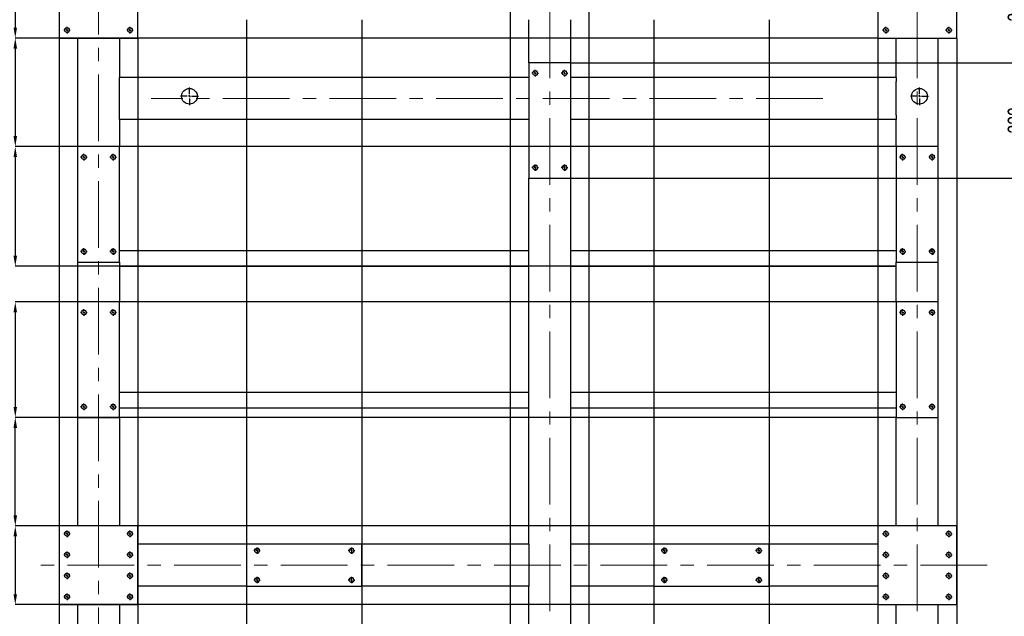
# Model space of a CAD drawing. Header units: millimetres. Extents: x 0 to 841, y 0 to 594.
# Tile 17 of 19: x 495 to 682, y 362 to 475. Entities that reach past the tile are written whole.
import ezdxf

# ---------------------------------------------------------------- set-up
doc = ezdxf.new("R2010")
doc.units = ezdxf.units.MM
doc.header["$PDSIZE"] = -1
doc.linetypes.add('CENTERX2', pattern=[20.32, 12.7, -2.54, 2.54, -2.54])
for name, color, linetype in [('COTES', 1, 'Continuous'), ('TRAIT-FINS', 9, 'Continuous'), ('TRAIT-MIXTES', 3, 'CENTERX2')]:
    doc.layers.add(name, color=color, linetype=linetype)
doc.layers.add('TRAIT-FORT', color=4, linetype='Continuous', lineweight=25)
doc.styles.add('SLDTEXTSTYLE0', font='TXT', dxfattribs={"width": 0.75})
doc.dimstyles.new('SLDDIMSTYLE2', dxfattribs={"dimtxt": 3, "dimasz": 2, "dimexe": 0, "dimexo": 0.0625, "dimgap": 0.75, "dimtad": 1, "dimdec": 0, "dimlfac": 10, "dimrnd": 1e-09, "dimzin": 12, "dimdsep": 46, "dimtxsty": 'SLDTEXTSTYLE0', "dimsah": 1, "dimcen": 0.09, "dimadec": 0, "dimazin": 3, "dimtfac": 1, "dimtdec": 0, "dimtofl": 0, "dimtmove": 0, "dimatfit": 3, "dimfxl": 1, "dimfrac": 2, "dimtolj": 1, "dimtzin": 12, "dimarcsym": 0})

# ---------------------------------------------------------------- blocks, each defined once
blk = doc.blocks.new('_D_69')
at = {"layer": 'COTES', "color": 0, "lineweight": -2, "transparency": 16777216}
for p, q in [((694.46, 499.3), (698.87, 499.3)), ((698.87, 325.8), (698.87, 497.3)), ((603.47, 323.8), (698.87, 323.8))]:
    blk.add_line(p, q, dxfattribs=at)
at = {"layer": 'COTES', "color": 0, "transparency": 16777216}
for points in [[(698.53, 497.3), (699.2, 497.3), (698.87, 499.3)], [(698.53, 325.8), (699.2, 325.8), (698.87, 323.8)]]:
    blk.add_solid(points, dxfattribs=at)
at = {"layer": 'Defpoints', "color": 0, "transparency": 16777216}
for p in [(694.4, 499.3), (698.87, 499.3), (603.41, 323.8)]:
    blk.add_point(p, dxfattribs=at)
at = {"layer": 'COTES', "color": 0, "transparency": 16777216, "insert": (695.12, 411.55), "char_height": 3, "attachment_point": 2, "rotation": 90, "style": 'SLDTEXTSTYLE0'}
blk.add_mtext('\\A1;1755', dxfattribs=at)
blk = doc.blocks.new('_D_70')
at = {"layer": 'COTES', "color": 0, "lineweight": -2, "transparency": 16777216}
for p, q in [((588.41, 323.86), (588.41, 512.8)), ((601.41, 512.8), (590.41, 512.8)), ((603.41, 323.86), (603.41, 512.8))]:
    blk.add_line(p, q, dxfattribs=at)
at = {"layer": 'COTES', "color": 0, "transparency": 16777216}
for points in [[(590.41, 513.13), (590.41, 512.47), (588.41, 512.8)], [(601.41, 513.13), (601.41, 512.47), (603.41, 512.8)]]:
    blk.add_solid(points, dxfattribs=at)
at = {"layer": 'Defpoints', "color": 0, "transparency": 16777216}
for p in [(588.41, 512.8), (588.41, 323.8), (603.41, 323.8)]:
    blk.add_point(p, dxfattribs=at)
at = {"layer": 'COTES', "color": 0, "transparency": 16777216, "insert": (595.91, 516.55), "char_height": 3, "attachment_point": 2, "style": 'SLDTEXTSTYLE0'}
blk.add_mtext('\\A1;=150=', dxfattribs=at)
blk = doc.blocks.new('_D_71')
at = {"layer": 'COTES', "color": 0, "lineweight": -2, "transparency": 16777216}
for p, q in [((538.11, 475.24), (538.11, 253.55)), ((560.11, 475.24), (560.11, 253.55)), ((540.11, 253.55), (558.11, 253.55))]:
    blk.add_line(p, q, dxfattribs=at)
at = {"layer": 'COTES', "color": 0, "transparency": 16777216}
for points in [[(540.11, 253.89), (540.11, 253.22), (538.11, 253.55)], [(558.11, 253.89), (558.11, 253.22), (560.11, 253.55)]]:
    blk.add_solid(points, dxfattribs=at)
at = {"layer": 'Defpoints', "color": 0, "transparency": 16777216}
for p in [(538.11, 475.3), (560.11, 475.3), (560.11, 253.55)]:
    blk.add_point(p, dxfattribs=at)
at = {"layer": 'COTES', "color": 0, "transparency": 16777216, "insert": (549.11, 257.3), "char_height": 3, "attachment_point": 2, "style": 'SLDTEXTSTYLE0'}
blk.add_mtext('\\A1;220', dxfattribs=at)
blk = doc.blocks.new('_D_72')
at = {"layer": 'COTES', "color": 0, "lineweight": -2, "transparency": 16777216}
for p, q in [((615.71, 475.24), (615.71, 253.55)), ((637.71, 475.24), (637.71, 253.55)), ((617.71, 253.55), (635.71, 253.55))]:
    blk.add_line(p, q, dxfattribs=at)
at = {"layer": 'COTES', "color": 0, "transparency": 16777216}
for points in [[(617.71, 253.89), (617.71, 253.22), (615.71, 253.55)], [(635.71, 253.89), (635.71, 253.22), (637.71, 253.55)]]:
    blk.add_solid(points, dxfattribs=at)
at = {"layer": 'Defpoints', "color": 0, "transparency": 16777216}
for p in [(615.71, 475.3), (637.71, 475.3), (637.71, 253.55)]:
    blk.add_point(p, dxfattribs=at)
at = {"layer": 'COTES', "color": 0, "transparency": 16777216, "insert": (626.71, 257.3), "char_height": 3, "attachment_point": 2, "style": 'SLDTEXTSTYLE0'}
blk.add_mtext('\\A1;220', dxfattribs=at)
blk = doc.blocks.new('_D_73')
at = {"layer": 'COTES', "color": 0, "lineweight": -2, "transparency": 16777216}
for p, q in [((658.41, 471.74), (658.41, 253.55)), ((673.41, 471.74), (673.41, 253.55)), ((660.41, 253.55), (671.41, 253.55))]:
    blk.add_line(p, q, dxfattribs=at)
at = {"layer": 'COTES', "color": 0, "transparency": 16777216}
for points in [[(660.41, 253.89), (660.41, 253.22), (658.41, 253.55)], [(671.41, 253.89), (671.41, 253.22), (673.41, 253.55)]]:
    blk.add_solid(points, dxfattribs=at)
at = {"layer": 'Defpoints', "color": 0, "transparency": 16777216}
for p in [(658.41, 471.8), (673.41, 471.8), (673.41, 253.55)]:
    blk.add_point(p, dxfattribs=at)
at = {"layer": 'COTES', "color": 0, "transparency": 16777216, "insert": (665.91, 257.3), "char_height": 3, "attachment_point": 2, "style": 'SLDTEXTSTYLE0'}
blk.add_mtext('\\A1;=150=', dxfattribs=at)
blk = doc.blocks.new('_D_74')
at = {"layer": 'COTES', "color": 0, "lineweight": -2, "transparency": 16777216}
for p, q in [((502.41, 471.74), (502.41, 253.55)), ((517.41, 471.74), (517.41, 253.55)), ((504.41, 253.55), (515.41, 253.55))]:
    blk.add_line(p, q, dxfattribs=at)
at = {"layer": 'COTES', "color": 0, "transparency": 16777216}
for points in [[(504.41, 253.89), (504.41, 253.22), (502.41, 253.55)], [(515.41, 253.89), (515.41, 253.22), (517.41, 253.55)]]:
    blk.add_solid(points, dxfattribs=at)
at = {"layer": 'Defpoints', "color": 0, "transparency": 16777216}
for p in [(502.41, 471.8), (517.41, 471.8), (517.41, 253.55)]:
    blk.add_point(p, dxfattribs=at)
at = {"layer": 'COTES', "color": 0, "transparency": 16777216, "insert": (509.91, 257.3), "char_height": 3, "attachment_point": 2, "style": 'SLDTEXTSTYLE0'}
blk.add_mtext('\\A1;=150=', dxfattribs=at)
blk = doc.blocks.new('_D_81')
at = {"layer": 'COTES', "color": 0, "lineweight": -2, "transparency": 16777216}
for p, q in [((658.35, 486.8), (494.05, 486.8)), ((494.05, 484.8), (494.05, 473.8)), ((658.35, 471.8), (494.05, 471.8))]:
    blk.add_line(p, q, dxfattribs=at)
at = {"layer": 'COTES', "color": 0, "transparency": 16777216}
for points in [[(493.72, 484.8), (494.39, 484.8), (494.05, 486.8)], [(493.72, 473.8), (494.39, 473.8), (494.05, 471.8)]]:
    blk.add_solid(points, dxfattribs=at)
at = {"layer": 'Defpoints', "color": 0, "transparency": 16777216}
for p in [(658.41, 486.8), (494.05, 471.8), (658.41, 471.8)]:
    blk.add_point(p, dxfattribs=at)
at = {"layer": 'COTES', "color": 0, "transparency": 16777216, "insert": (490.3, 479.3), "char_height": 3, "attachment_point": 2, "rotation": 90, "style": 'SLDTEXTSTYLE0'}
blk.add_mtext('\\A1;=150=', dxfattribs=at)
blk = doc.blocks.new('_D_83')
at = {"layer": 'COTES', "color": 0, "lineweight": -2, "transparency": 16777216}
for p, q in [((599.97, 467.1), (686.87, 467.1)), ((686.87, 447.1), (686.87, 465.1)), ((599.97, 445.1), (686.87, 445.1))]:
    blk.add_line(p, q, dxfattribs=at)
at = {"layer": 'COTES', "color": 0, "transparency": 16777216}
for points in [[(686.53, 465.1), (687.2, 465.1), (686.87, 467.1)], [(686.53, 447.1), (687.2, 447.1), (686.87, 445.1)]]:
    blk.add_solid(points, dxfattribs=at)
at = {"layer": 'Defpoints', "color": 0, "transparency": 16777216}
for p in [(599.91, 467.1), (686.87, 467.1), (599.91, 445.1)]:
    blk.add_point(p, dxfattribs=at)
at = {"layer": 'COTES', "color": 0, "transparency": 16777216, "insert": (683.12, 456.1), "char_height": 3, "attachment_point": 2, "rotation": 90, "style": 'SLDTEXTSTYLE0'}
blk.add_mtext('\\A1;220', dxfattribs=at)
blk = doc.blocks.new('_D_84')
at = {"layer": 'COTES', "color": 0, "lineweight": -2, "transparency": 16777216}
for p, q in [((603.47, 487.8), (686.87, 487.8)), ((686.87, 469.1), (686.87, 485.8)), ((599.97, 467.1), (686.87, 467.1))]:
    blk.add_line(p, q, dxfattribs=at)
at = {"layer": 'COTES', "color": 0, "transparency": 16777216}
for points in [[(686.53, 485.8), (687.2, 485.8), (686.87, 487.8)], [(686.53, 469.1), (687.2, 469.1), (686.87, 467.1)]]:
    blk.add_solid(points, dxfattribs=at)
at = {"layer": 'Defpoints', "color": 0, "transparency": 16777216}
for p in [(603.41, 487.8), (686.87, 487.8), (599.91, 467.1)]:
    blk.add_point(p, dxfattribs=at)
at = {"layer": 'COTES', "color": 0, "transparency": 16777216, "insert": (683.12, 477.45), "char_height": 3, "attachment_point": 2, "rotation": 90, "style": 'SLDTEXTSTYLE0'}
blk.add_mtext('\\A1;207', dxfattribs=at)
blk = doc.blocks.new('_D_85')
at = {"layer": 'COTES', "color": 0, "lineweight": -2, "transparency": 16777216}
for p, q in [((661.85, 451.1), (494.05, 451.1)), ((494.05, 449.1), (494.05, 430.3)), ((661.85, 428.3), (494.05, 428.3))]:
    blk.add_line(p, q, dxfattribs=at)
at = {"layer": 'COTES', "color": 0, "transparency": 16777216}
for points in [[(493.72, 449.1), (494.39, 449.1), (494.05, 451.1)], [(493.72, 430.3), (494.39, 430.3), (494.05, 428.3)]]:
    blk.add_solid(points, dxfattribs=at)
at = {"layer": 'Defpoints', "color": 0, "transparency": 16777216}
for p in [(661.91, 451.1), (494.05, 428.3), (661.91, 428.3)]:
    blk.add_point(p, dxfattribs=at)
at = {"layer": 'COTES', "color": 0, "transparency": 16777216, "insert": (490.3, 439.7), "char_height": 3, "attachment_point": 2, "rotation": 90, "style": 'SLDTEXTSTYLE0'}
blk.add_mtext('\\A1;228', dxfattribs=at)
blk = doc.blocks.new('_D_86')
at = {"layer": 'COTES', "color": 0, "lineweight": -2, "transparency": 16777216}
for p, q in [((661.85, 421.5), (494.05, 421.5)), ((494.05, 419.5), (494.05, 401.5)), ((661.85, 399.5), (494.05, 399.5))]:
    blk.add_line(p, q, dxfattribs=at)
at = {"layer": 'COTES', "color": 0, "transparency": 16777216}
for points in [[(493.72, 419.5), (494.39, 419.5), (494.05, 421.5)], [(493.72, 401.5), (494.39, 401.5), (494.05, 399.5)]]:
    blk.add_solid(points, dxfattribs=at)
at = {"layer": 'Defpoints', "color": 0, "transparency": 16777216}
for p in [(661.91, 421.5), (494.05, 399.5), (661.91, 399.5)]:
    blk.add_point(p, dxfattribs=at)
at = {"layer": 'COTES', "color": 0, "transparency": 16777216, "insert": (490.3, 410.5), "char_height": 3, "attachment_point": 2, "rotation": 90, "style": 'SLDTEXTSTYLE0'}
blk.add_mtext('\\A1;220', dxfattribs=at)
blk = doc.blocks.new('_D_87')
at = {"layer": 'COTES', "color": 0, "lineweight": -2, "transparency": 16777216}
for p, q in [((658.35, 378.8), (494.05, 378.8)), ((494.05, 376.8), (494.05, 365.8)), ((658.35, 363.8), (494.05, 363.8))]:
    blk.add_line(p, q, dxfattribs=at)
at = {"layer": 'COTES', "color": 0, "transparency": 16777216}
for points in [[(493.72, 376.8), (494.39, 376.8), (494.05, 378.8)], [(493.72, 365.8), (494.39, 365.8), (494.05, 363.8)]]:
    blk.add_solid(points, dxfattribs=at)
at = {"layer": 'Defpoints', "color": 0, "transparency": 16777216}
for p in [(658.41, 378.8), (494.05, 363.8), (658.41, 363.8)]:
    blk.add_point(p, dxfattribs=at)
at = {"layer": 'COTES', "color": 0, "transparency": 16777216, "insert": (490.3, 371.3), "char_height": 3, "attachment_point": 2, "rotation": 90, "style": 'SLDTEXTSTYLE0'}
blk.add_mtext('\\A1;=150=', dxfattribs=at)
blk = doc.blocks.new('_D_91')
at = {"layer": 'COTES', "color": 0, "lineweight": -2, "transparency": 16777216}
for p, q in [((505.85, 399.5), (494.05, 399.5)), ((494.05, 380.8), (494.05, 397.5)), ((502.35, 378.8), (494.05, 378.8))]:
    blk.add_line(p, q, dxfattribs=at)
at = {"layer": 'COTES', "color": 0, "transparency": 16777216}
for points in [[(493.72, 397.5), (494.39, 397.5), (494.05, 399.5)], [(493.72, 380.8), (494.39, 380.8), (494.05, 378.8)]]:
    blk.add_solid(points, dxfattribs=at)
at = {"layer": 'Defpoints', "color": 0, "transparency": 16777216}
for p in [(494.05, 399.5), (505.91, 399.5), (502.41, 378.8)]:
    blk.add_point(p, dxfattribs=at)
at = {"layer": 'COTES', "color": 0, "transparency": 16777216, "insert": (490.3, 389.15), "char_height": 3, "attachment_point": 2, "rotation": 90, "style": 'SLDTEXTSTYLE0'}
blk.add_mtext('\\A1;207', dxfattribs=at)
blk = doc.blocks.new('_D_92')
at = {"layer": 'COTES', "color": 0, "lineweight": -2, "transparency": 16777216}
for p, q in [((502.35, 471.8), (494.05, 471.8)), ((494.05, 469.8), (494.05, 453.1)), ((505.85, 451.1), (494.05, 451.1))]:
    blk.add_line(p, q, dxfattribs=at)
at = {"layer": 'COTES', "color": 0, "transparency": 16777216}
for points in [[(493.72, 469.8), (494.39, 469.8), (494.05, 471.8)], [(493.72, 453.1), (494.39, 453.1), (494.05, 451.1)]]:
    blk.add_solid(points, dxfattribs=at)
at = {"layer": 'Defpoints', "color": 0, "transparency": 16777216}
for p in [(502.41, 471.8), (494.05, 451.1), (505.91, 451.1)]:
    blk.add_point(p, dxfattribs=at)
at = {"layer": 'COTES', "color": 0, "transparency": 16777216, "insert": (490.3, 461.45), "char_height": 3, "attachment_point": 2, "rotation": 90, "style": 'SLDTEXTSTYLE0'}
blk.add_mtext('\\A1;207', dxfattribs=at)
blk = doc.blocks.new('SW_CENTERMARKSYMBOL_25')
at = {"layer": 'TRAIT-MIXTES', "color": 0}
for p, q in [((-0.4, 0), (-0.625, 0)), ((0, 0), (-0.2, 0)), ((0, 0.4), (0, 0.625)), ((0, 0), (0, 0.2)), ((0, 0), (0, -0.2)), ((0, 0), (0.2, 0)), ((0.4, 0), (0.625, 0)), ((0, -0.4), (0, -0.625))]:
    blk.add_line(p, q, dxfattribs=at)
blk = doc.blocks.new('SW_CENTERMARKSYMBOL_26')
at = {"layer": 'TRAIT-MIXTES', "color": 0}
for p, q in [((-0.4, 0), (-0.625, 0)), ((0, 0), (-0.2, 0)), ((0, 0.4), (0, 0.625)), ((0, 0), (0, 0.2)), ((0, 0), (0, -0.2)), ((0, 0), (0.2, 0)), ((0.4, 0), (0.625, 0)), ((0, -0.4), (0, -0.625))]:
    blk.add_line(p, q, dxfattribs=at)
blk = doc.blocks.new('SW_CENTERMARKSYMBOL_27')
at = {"layer": 'TRAIT-MIXTES', "color": 0}
for p, q in [((-0.4, 0), (-0.625, 0)), ((0, 0), (-0.2, 0)), ((0, 0.4), (0, 0.625)), ((0, 0), (0, 0.2)), ((0, 0), (0, -0.2)), ((0, 0), (0.2, 0)), ((0.4, 0), (0.625, 0)), ((0, -0.4), (0, -0.625))]:
    blk.add_line(p, q, dxfattribs=at)
blk = doc.blocks.new('SW_CENTERMARKSYMBOL_28')
at = {"layer": 'TRAIT-MIXTES', "color": 0}
for p, q in [((-0.4, 0), (-0.625, 0)), ((0, 0), (-0.2, 0)), ((0, 0.4), (0, 0.625)), ((0, 0), (0, 0.2)), ((0, 0), (0, -0.2)), ((0, 0), (0.2, 0)), ((0.4, 0), (0.625, 0)), ((0, -0.4), (0, -0.625))]:
    blk.add_line(p, q, dxfattribs=at)
blk = doc.blocks.new('SW_CENTERMARKSYMBOL_41')
at = {"layer": 'TRAIT-MIXTES', "color": 0}
for p, q in [((-0.4, 0), (-0.625, 0)), ((0, 0), (-0.2, 0)), ((0, 0.4), (0, 0.625)), ((0, 0), (0, 0.2)), ((0, 0), (0, -0.2)), ((0, 0), (0.2, 0)), ((0.4, 0), (0.625, 0)), ((0, -0.4), (0, -0.625))]:
    blk.add_line(p, q, dxfattribs=at)
blk = doc.blocks.new('SW_CENTERMARKSYMBOL_42')
at = {"layer": 'TRAIT-MIXTES', "color": 0}
for p, q in [((-0.4, 0), (-0.625, 0)), ((0, 0), (-0.2, 0)), ((0, 0.4), (0, 0.625)), ((0, 0), (0, 0.2)), ((0, 0), (0, -0.2)), ((0, 0), (0.2, 0)), ((0.4, 0), (0.625, 0)), ((0, -0.4), (0, -0.625))]:
    blk.add_line(p, q, dxfattribs=at)
blk = doc.blocks.new('SW_CENTERMARKSYMBOL_43')
at = {"layer": 'TRAIT-MIXTES', "color": 0}
for p, q in [((-0.4, 0), (-0.625, 0)), ((0, 0), (-0.2, 0)), ((0, 0.4), (0, 0.625)), ((0, 0), (0, 0.2)), ((0, 0), (0, -0.2)), ((0, 0), (0.2, 0)), ((0.4, 0), (0.625, 0)), ((0, -0.4), (0, -0.625))]:
    blk.add_line(p, q, dxfattribs=at)
blk = doc.blocks.new('SW_CENTERMARKSYMBOL_44')
at = {"layer": 'TRAIT-MIXTES', "color": 0}
for p, q in [((-0.4, 0), (-0.625, 0)), ((0, 0), (-0.2, 0)), ((0, 0.4), (0, 0.625)), ((0, 0), (0, 0.2)), ((0, 0), (0, -0.2)), ((0, 0), (0.2, 0)), ((0.4, 0), (0.625, 0)), ((0, -0.4), (0, -0.625))]:
    blk.add_line(p, q, dxfattribs=at)
blk = doc.blocks.new('SW_CENTERMARKSYMBOL_49')
at = {"layer": 'TRAIT-MIXTES', "color": 0}
for p, q in [((-0.4, 0), (-0.625, 0)), ((0, 0), (-0.2, 0)), ((0, 0.4), (0, 0.625)), ((0, 0), (0, 0.2)), ((0, 0), (0, -0.2)), ((0, 0), (0.2, 0)), ((0.4, 0), (0.625, 0)), ((0, -0.4), (0, -0.625))]:
    blk.add_line(p, q, dxfattribs=at)
blk = doc.blocks.new('SW_CENTERMARKSYMBOL_50')
at = {"layer": 'TRAIT-MIXTES', "color": 0}
for p, q in [((-0.4, 0), (-0.625, 0)), ((0, 0), (-0.2, 0)), ((0, 0.4), (0, 0.625)), ((0, 0), (0, 0.2)), ((0, 0), (0, -0.2)), ((0, 0), (0.2, 0)), ((0.4, 0), (0.625, 0)), ((0, -0.4), (0, -0.625))]:
    blk.add_line(p, q, dxfattribs=at)
blk = doc.blocks.new('SW_CENTERMARKSYMBOL_51')
at = {"layer": 'TRAIT-MIXTES', "color": 0}
for p, q in [((-0.4, 0), (-0.625, 0)), ((0, 0), (-0.2, 0)), ((0, 0.4), (0, 0.625)), ((0, 0), (0, 0.2)), ((0, 0), (0, -0.2)), ((0, 0), (0.2, 0)), ((0.4, 0), (0.625, 0)), ((0, -0.4), (0, -0.625))]:
    blk.add_line(p, q, dxfattribs=at)
blk = doc.blocks.new('SW_CENTERMARKSYMBOL_52')
at = {"layer": 'TRAIT-MIXTES', "color": 0}
for p, q in [((-0.4, 0), (-0.625, 0)), ((0, 0), (-0.2, 0)), ((0, 0.4), (0, 0.625)), ((0, 0), (0, 0.2)), ((0, 0), (0, -0.2)), ((0, 0), (0.2, 0)), ((0.4, 0), (0.625, 0)), ((0, -0.4), (0, -0.625))]:
    blk.add_line(p, q, dxfattribs=at)
blk = doc.blocks.new('SW_CENTERMARKSYMBOL_53')
at = {"layer": 'TRAIT-MIXTES', "color": 0}
for p, q in [((-0.4, 0), (-0.625, 0)), ((0, 0), (-0.2, 0)), ((0, 0.4), (0, 0.625)), ((0, 0), (0, 0.2)), ((0, 0), (0, -0.2)), ((0, 0), (0.2, 0)), ((0.4, 0), (0.625, 0)), ((0, -0.4), (0, -0.625))]:
    blk.add_line(p, q, dxfattribs=at)
blk = doc.blocks.new('SW_CENTERMARKSYMBOL_54')
at = {"layer": 'TRAIT-MIXTES', "color": 0}
for p, q in [((-0.4, 0), (-0.625, 0)), ((0, 0), (-0.2, 0)), ((0, 0.4), (0, 0.625)), ((0, 0), (0, 0.2)), ((0, 0), (0, -0.2)), ((0, 0), (0.2, 0)), ((0.4, 0), (0.625, 0)), ((0, -0.4), (0, -0.625))]:
    blk.add_line(p, q, dxfattribs=at)
blk = doc.blocks.new('SW_CENTERMARKSYMBOL_55')
at = {"layer": 'TRAIT-MIXTES', "color": 0}
for p, q in [((-0.4, 0), (-0.625, 0)), ((0, 0), (-0.2, 0)), ((0, 0.4), (0, 0.625)), ((0, 0), (0, 0.2)), ((0, 0), (0, -0.2)), ((0, 0), (0.2, 0)), ((0.4, 0), (0.625, 0)), ((0, -0.4), (0, -0.625))]:
    blk.add_line(p, q, dxfattribs=at)
blk = doc.blocks.new('SW_CENTERMARKSYMBOL_56')
at = {"layer": 'TRAIT-MIXTES', "color": 0}
for p, q in [((-0.4, 0), (-0.625, 0)), ((0, 0), (-0.2, 0)), ((0, 0.4), (0, 0.625)), ((0, 0), (0, 0.2)), ((0, 0), (0, -0.2)), ((0, 0), (0.2, 0)), ((0.4, 0), (0.625, 0)), ((0, -0.4), (0, -0.625))]:
    blk.add_line(p, q, dxfattribs=at)
blk = doc.blocks.new('SW_CENTERMARKSYMBOL_57')
at = {"layer": 'TRAIT-MIXTES', "color": 0}
for p, q in [((-0.4, 0), (-1.7, 0)), ((0, 0), (-0.2, 0)), ((0, 0.4), (0, 1.7)), ((0, 0), (0, 0.2)), ((0, 0), (0, -0.2)), ((0, 0), (0.2, 0)), ((0.4, 0), (1.7, 0)), ((0, -0.4), (0, -1.7))]:
    blk.add_line(p, q, dxfattribs=at)
blk = doc.blocks.new('SW_CENTERMARKSYMBOL_66')
at = {"layer": 'TRAIT-MIXTES', "color": 0}
for p, q in [((-0.4, 0), (-0.625, 0)), ((0, 0), (-0.2, 0)), ((0, 0.4), (0, 0.625)), ((0, 0), (0, 0.2)), ((0, 0), (0, -0.2)), ((0, 0), (0.2, 0)), ((0.4, 0), (0.625, 0)), ((0, -0.4), (0, -0.625))]:
    blk.add_line(p, q, dxfattribs=at)
blk = doc.blocks.new('SW_CENTERMARKSYMBOL_72')
at = {"layer": 'TRAIT-MIXTES', "color": 0}
for p, q in [((-0.4, 0), (-0.625, 0)), ((0, 0), (-0.2, 0)), ((0, 0.4), (0, 0.625)), ((0, 0), (0, 0.2)), ((0, 0), (0, -0.2)), ((0, 0), (0.2, 0)), ((0.4, 0), (0.625, 0)), ((0, -0.4), (0, -0.625))]:
    blk.add_line(p, q, dxfattribs=at)
blk = doc.blocks.new('SW_CENTERMARKSYMBOL_85')
at = {"layer": 'TRAIT-MIXTES', "color": 0}
for p, q in [((-0.4, 0), (-0.625, 0)), ((0, 0), (-0.2, 0)), ((0, 0.4), (0, 0.625)), ((0, 0), (0, 0.2)), ((0, 0), (0, -0.2)), ((0, 0), (0.2, 0)), ((0.4, 0), (0.625, 0)), ((0, -0.4), (0, -0.625))]:
    blk.add_line(p, q, dxfattribs=at)
blk = doc.blocks.new('SW_CENTERMARKSYMBOL_86')
at = {"layer": 'TRAIT-MIXTES', "color": 0}
for p, q in [((-0.4, 0), (-0.625, 0)), ((0, 0), (-0.2, 0)), ((0, 0.4), (0, 0.625)), ((0, 0), (0, 0.2)), ((0, 0), (0, -0.2)), ((0, 0), (0.2, 0)), ((0.4, 0), (0.625, 0)), ((0, -0.4), (0, -0.625))]:
    blk.add_line(p, q, dxfattribs=at)
blk = doc.blocks.new('SW_CENTERMARKSYMBOL_87')
at = {"layer": 'TRAIT-MIXTES', "color": 0}
for p, q in [((-0.4, 0), (-0.625, 0)), ((0, 0), (-0.2, 0)), ((0, 0.4), (0, 0.625)), ((0, 0), (0, 0.2)), ((0, 0), (0, -0.2)), ((0, 0), (0.2, 0)), ((0.4, 0), (0.625, 0)), ((0, -0.4), (0, -0.625))]:
    blk.add_line(p, q, dxfattribs=at)
blk = doc.blocks.new('SW_CENTERMARKSYMBOL_88')
at = {"layer": 'TRAIT-MIXTES', "color": 0}
for p, q in [((-0.4, 0), (-0.625, 0)), ((0, 0), (-0.2, 0)), ((0, 0.4), (0, 0.625)), ((0, 0), (0, 0.2)), ((0, 0), (0, -0.2)), ((0, 0), (0.2, 0)), ((0.4, 0), (0.625, 0)), ((0, -0.4), (0, -0.625))]:
    blk.add_line(p, q, dxfattribs=at)
blk = doc.blocks.new('SW_CENTERMARKSYMBOL_89')
at = {"layer": 'TRAIT-MIXTES', "color": 0}
for p, q in [((-0.4, 0), (-0.625, 0)), ((0, 0), (-0.2, 0)), ((0, 0.4), (0, 0.625)), ((0, 0), (0, 0.2)), ((0, 0), (0, -0.2)), ((0, 0), (0.2, 0)), ((0.4, 0), (0.625, 0)), ((0, -0.4), (0, -0.625))]:
    blk.add_line(p, q, dxfattribs=at)
blk = doc.blocks.new('SW_CENTERMARKSYMBOL_90')
at = {"layer": 'TRAIT-MIXTES', "color": 0}
for p, q in [((-0.4, 0), (-0.625, 0)), ((0, 0), (-0.2, 0)), ((0, 0.4), (0, 0.625)), ((0, 0), (0, 0.2)), ((0, 0), (0, -0.2)), ((0, 0), (0.2, 0)), ((0.4, 0), (0.625, 0)), ((0, -0.4), (0, -0.625))]:
    blk.add_line(p, q, dxfattribs=at)
blk = doc.blocks.new('SW_CENTERMARKSYMBOL_91')
at = {"layer": 'TRAIT-MIXTES', "color": 0}
for p, q in [((-0.4, 0), (-0.625, 0)), ((0, 0), (-0.2, 0)), ((0, 0.4), (0, 0.625)), ((0, 0), (0, 0.2)), ((0, 0), (0, -0.2)), ((0, 0), (0.2, 0)), ((0.4, 0), (0.625, 0)), ((0, -0.4), (0, -0.625))]:
    blk.add_line(p, q, dxfattribs=at)
blk = doc.blocks.new('SW_CENTERMARKSYMBOL_92')
at = {"layer": 'TRAIT-MIXTES', "color": 0}
for p, q in [((-0.4, 0), (-0.625, 0)), ((0, 0), (-0.2, 0)), ((0, 0.4), (0, 0.625)), ((0, 0), (0, 0.2)), ((0, 0), (0, -0.2)), ((0, 0), (0.2, 0)), ((0.4, 0), (0.625, 0)), ((0, -0.4), (0, -0.625))]:
    blk.add_line(p, q, dxfattribs=at)
blk = doc.blocks.new('SW_CENTERMARKSYMBOL_94')
at = {"layer": 'TRAIT-MIXTES', "color": 0}
for p, q in [((-0.4, 0), (-1.7, 0)), ((0, 0), (-0.2, 0)), ((0, 0.4), (0, 1.7)), ((0, 0), (0, 0.2)), ((0, 0), (0, -0.2)), ((0, 0), (0.2, 0)), ((0.4, 0), (1.7, 0)), ((0, -0.4), (0, -1.7))]:
    blk.add_line(p, q, dxfattribs=at)
blk = doc.blocks.new('SW_CENTERMARKSYMBOL_95')
at = {"layer": 'TRAIT-MIXTES', "color": 0}
for p, q in [((-0.4, 0), (-0.625, 0)), ((0, 0), (-0.2, 0)), ((0, 0.4), (0, 0.625)), ((0, 0), (0, 0.2)), ((0, 0), (0, -0.2)), ((0, 0), (0.2, 0)), ((0.4, 0), (0.625, 0)), ((0, -0.4), (0, -0.625))]:
    blk.add_line(p, q, dxfattribs=at)
blk = doc.blocks.new('SW_CENTERMARKSYMBOL_96')
at = {"layer": 'TRAIT-MIXTES', "color": 0}
for p, q in [((-0.4, 0), (-0.625, 0)), ((0, 0), (-0.2, 0)), ((0, 0.4), (0, 0.625)), ((0, 0), (0, 0.2)), ((0, 0), (0, -0.2)), ((0, 0), (0.2, 0)), ((0.4, 0), (0.625, 0)), ((0, -0.4), (0, -0.625))]:
    blk.add_line(p, q, dxfattribs=at)
blk = doc.blocks.new('SW_CENTERMARKSYMBOL_97')
at = {"layer": 'TRAIT-MIXTES', "color": 0}
for p, q in [((-0.4, 0), (-0.625, 0)), ((0, 0), (-0.2, 0)), ((0, 0.4), (0, 0.625)), ((0, 0), (0, 0.2)), ((0, 0), (0, -0.2)), ((0, 0), (0.2, 0)), ((0.4, 0), (0.625, 0)), ((0, -0.4), (0, -0.625))]:
    blk.add_line(p, q, dxfattribs=at)
blk = doc.blocks.new('SW_CENTERMARKSYMBOL_98')
at = {"layer": 'TRAIT-MIXTES', "color": 0}
for p, q in [((-0.4, 0), (-0.625, 0)), ((0, 0), (-0.2, 0)), ((0, 0.4), (0, 0.625)), ((0, 0), (0, 0.2)), ((0, 0), (0, -0.2)), ((0, 0), (0.2, 0)), ((0.4, 0), (0.625, 0)), ((0, -0.4), (0, -0.625))]:
    blk.add_line(p, q, dxfattribs=at)
blk = doc.blocks.new('SW_CENTERMARKSYMBOL_99')
at = {"layer": 'TRAIT-MIXTES', "color": 0}
for p, q in [((-0.4, 0), (-0.625, 0)), ((0, 0), (-0.2, 0)), ((0, 0.4), (0, 0.625)), ((0, 0), (0, 0.2)), ((0, 0), (0, -0.2)), ((0, 0), (0.2, 0)), ((0.4, 0), (0.625, 0)), ((0, -0.4), (0, -0.625))]:
    blk.add_line(p, q, dxfattribs=at)
blk = doc.blocks.new('SW_CENTERMARKSYMBOL_100')
at = {"layer": 'TRAIT-MIXTES', "color": 0}
for p, q in [((-0.4, 0), (-0.625, 0)), ((0, 0), (-0.2, 0)), ((0, 0.4), (0, 0.625)), ((0, 0), (0, 0.2)), ((0, 0), (0, -0.2)), ((0, 0), (0.2, 0)), ((0.4, 0), (0.625, 0)), ((0, -0.4), (0, -0.625))]:
    blk.add_line(p, q, dxfattribs=at)
blk = doc.blocks.new('SW_CENTERMARKSYMBOL_101')
at = {"layer": 'TRAIT-MIXTES', "color": 0}
for p, q in [((-0.4, 0), (-0.625, 0)), ((0, 0), (-0.2, 0)), ((0, 0.4), (0, 0.625)), ((0, 0), (0, 0.2)), ((0, 0), (0, -0.2)), ((0, 0), (0.2, 0)), ((0.4, 0), (0.625, 0)), ((0, -0.4), (0, -0.625))]:
    blk.add_line(p, q, dxfattribs=at)
blk = doc.blocks.new('SW_CENTERMARKSYMBOL_102')
at = {"layer": 'TRAIT-MIXTES', "color": 0}
for p, q in [((-0.4, 0), (-0.625, 0)), ((0, 0), (-0.2, 0)), ((0, 0.4), (0, 0.625)), ((0, 0), (0, 0.2)), ((0, 0), (0, -0.2)), ((0, 0), (0.2, 0)), ((0.4, 0), (0.625, 0)), ((0, -0.4), (0, -0.625))]:
    blk.add_line(p, q, dxfattribs=at)
blk = doc.blocks.new('SW_CENTERMARKSYMBOL_103')
at = {"layer": 'TRAIT-MIXTES', "color": 0}
for p, q in [((-0.4, 0), (-0.625, 0)), ((0, 0), (-0.2, 0)), ((0, 0.4), (0, 0.625)), ((0, 0), (0, 0.2)), ((0, 0), (0, -0.2)), ((0, 0), (0.2, 0)), ((0.4, 0), (0.625, 0)), ((0, -0.4), (0, -0.625))]:
    blk.add_line(p, q, dxfattribs=at)
blk = doc.blocks.new('SW_CENTERMARKSYMBOL_104')
at = {"layer": 'TRAIT-MIXTES', "color": 0}
for p, q in [((-0.4, 0), (-0.625, 0)), ((0, 0), (-0.2, 0)), ((0, 0.4), (0, 0.625)), ((0, 0), (0, 0.2)), ((0, 0), (0, -0.2)), ((0, 0), (0.2, 0)), ((0.4, 0), (0.625, 0)), ((0, -0.4), (0, -0.625))]:
    blk.add_line(p, q, dxfattribs=at)
blk = doc.blocks.new('SW_CENTERMARKSYMBOL_105')
at = {"layer": 'TRAIT-MIXTES', "color": 0}
for p, q in [((-0.4, 0), (-0.625, 0)), ((0, 0), (-0.2, 0)), ((0, 0.4), (0, 0.625)), ((0, 0), (0, 0.2)), ((0, 0), (0, -0.2)), ((0, 0), (0.2, 0)), ((0.4, 0), (0.625, 0)), ((0, -0.4), (0, -0.625))]:
    blk.add_line(p, q, dxfattribs=at)
blk = doc.blocks.new('SW_CENTERMARKSYMBOL_106')
at = {"layer": 'TRAIT-MIXTES', "color": 0}
for p, q in [((-0.4, 0), (-0.625, 0)), ((0, 0), (-0.2, 0)), ((0, 0.4), (0, 0.625)), ((0, 0), (0, 0.2)), ((0, 0), (0, -0.2)), ((0, 0), (0.2, 0)), ((0.4, 0), (0.625, 0)), ((0, -0.4), (0, -0.625))]:
    blk.add_line(p, q, dxfattribs=at)
blk = doc.blocks.new('SW_CENTERMARKSYMBOL_111')
at = {"layer": 'TRAIT-MIXTES', "color": 0}
for p, q in [((-0.4, 0), (-0.625, 0)), ((0, 0), (-0.2, 0)), ((0, 0.4), (0, 0.625)), ((0, 0), (0, 0.2)), ((0, 0), (0, -0.2)), ((0, 0), (0.2, 0)), ((0.4, 0), (0.625, 0)), ((0, -0.4), (0, -0.625))]:
    blk.add_line(p, q, dxfattribs=at)
blk = doc.blocks.new('SW_CENTERMARKSYMBOL_112')
at = {"layer": 'TRAIT-MIXTES', "color": 0}
for p, q in [((-0.4, 0), (-0.625, 0)), ((0, 0), (-0.2, 0)), ((0, 0.4), (0, 0.625)), ((0, 0), (0, 0.2)), ((0, 0), (0, -0.2)), ((0, 0), (0.2, 0)), ((0.4, 0), (0.625, 0)), ((0, -0.4), (0, -0.625))]:
    blk.add_line(p, q, dxfattribs=at)
blk = doc.blocks.new('SW_CENTERMARKSYMBOL_113')
at = {"layer": 'TRAIT-MIXTES', "color": 0}
for p, q in [((-0.4, 0), (-0.625, 0)), ((0, 0), (-0.2, 0)), ((0, 0.4), (0, 0.625)), ((0, 0), (0, 0.2)), ((0, 0), (0, -0.2)), ((0, 0), (0.2, 0)), ((0.4, 0), (0.625, 0)), ((0, -0.4), (0, -0.625))]:
    blk.add_line(p, q, dxfattribs=at)
blk = doc.blocks.new('SW_CENTERMARKSYMBOL_114')
at = {"layer": 'TRAIT-MIXTES', "color": 0}
for p, q in [((-0.4, 0), (-0.625, 0)), ((0, 0), (-0.2, 0)), ((0, 0.4), (0, 0.625)), ((0, 0), (0, 0.2)), ((0, 0), (0, -0.2)), ((0, 0), (0.2, 0)), ((0.4, 0), (0.625, 0)), ((0, -0.4), (0, -0.625))]:
    blk.add_line(p, q, dxfattribs=at)
blk = doc.blocks.new('SW_CENTERMARKSYMBOL_123')
at = {"layer": 'TRAIT-MIXTES', "color": 0}
for p, q in [((-0.4, 0), (-0.625, 0)), ((0, 0), (-0.2, 0)), ((0, 0.4), (0, 0.625)), ((0, 0), (0, 0.2)), ((0, 0), (0, -0.2)), ((0, 0), (0.2, 0)), ((0.4, 0), (0.625, 0)), ((0, -0.4), (0, -0.625))]:
    blk.add_line(p, q, dxfattribs=at)
blk = doc.blocks.new('SW_CENTERMARKSYMBOL_124')
at = {"layer": 'TRAIT-MIXTES', "color": 0}
for p, q in [((-0.4, 0), (-0.625, 0)), ((0, 0), (-0.2, 0)), ((0, 0.4), (0, 0.625)), ((0, 0), (0, 0.2)), ((0, 0), (0, -0.2)), ((0, 0), (0.2, 0)), ((0.4, 0), (0.625, 0)), ((0, -0.4), (0, -0.625))]:
    blk.add_line(p, q, dxfattribs=at)
blk = doc.blocks.new('SW_CENTERMARKSYMBOL_125')
at = {"layer": 'TRAIT-MIXTES', "color": 0}
for p, q in [((-0.4, 0), (-0.625, 0)), ((0, 0), (-0.2, 0)), ((0, 0.4), (0, 0.625)), ((0, 0), (0, 0.2)), ((0, 0), (0, -0.2)), ((0, 0), (0.2, 0)), ((0.4, 0), (0.625, 0)), ((0, -0.4), (0, -0.625))]:
    blk.add_line(p, q, dxfattribs=at)
blk = doc.blocks.new('SW_CENTERMARKSYMBOL_126')
at = {"layer": 'TRAIT-MIXTES', "color": 0}
for p, q in [((-0.4, 0), (-0.625, 0)), ((0, 0), (-0.2, 0)), ((0, 0.4), (0, 0.625)), ((0, 0), (0, 0.2)), ((0, 0), (0, -0.2)), ((0, 0), (0.2, 0)), ((0.4, 0), (0.625, 0)), ((0, -0.4), (0, -0.625))]:
    blk.add_line(p, q, dxfattribs=at)
blk = doc.blocks.new('SW_CENTERMARKSYMBOL_134')
at = {"layer": 'TRAIT-MIXTES', "color": 0}
for p, q in [((-0.4, 0), (-0.625, 0)), ((0, 0), (-0.2, 0)), ((0, 0.4), (0, 0.625)), ((0, 0), (0, 0.2)), ((0, 0), (0, -0.2)), ((0, 0), (0.2, 0)), ((0.4, 0), (0.625, 0)), ((0, -0.4), (0, -0.625))]:
    blk.add_line(p, q, dxfattribs=at)
blk = doc.blocks.new('SW_CENTERMARKSYMBOL_140')
at = {"layer": 'TRAIT-MIXTES', "color": 0}
for p, q in [((-0.4, 0), (-0.625, 0)), ((0, 0), (-0.2, 0)), ((0, 0.4), (0, 0.625)), ((0, 0), (0, 0.2)), ((0, 0), (0, -0.2)), ((0, 0), (0.2, 0)), ((0.4, 0), (0.625, 0)), ((0, -0.4), (0, -0.625))]:
    blk.add_line(p, q, dxfattribs=at)

msp = doc.modelspace()

# ---------------------------------------------------------------- linework, layer by layer
at = {"layer": 'TRAIT-FINS', "lineweight": 18}
for centre in [(503.91, 473.3), (515.91, 473.3), (659.91, 473.3), (671.91, 473.3), (593.11, 465.1), (598.71, 465.1), (507.11, 449.1), (512.71, 449.1), (663.11, 449.1), (668.71, 449.1), (593.11, 447.1), (598.71, 447.1), (507.11, 431.1), (512.71, 431.1), (663.11, 431.1), (668.71, 431.1), (507.11, 419.5), (512.71, 419.5), (663.11, 419.5), (668.71, 419.5), (507.11, 401.5), (512.71, 401.5), (663.11, 401.5), (668.71, 401.5), (503.91, 377.3), (515.91, 377.3), (659.91, 377.3), (671.91, 377.3), (503.91, 373.3), (515.91, 373.3), (540.11, 374.1), (558.11, 374.1), (617.71, 374.1), (635.71, 374.1), (659.91, 373.3), (671.91, 373.3), (503.91, 369.3), (515.91, 369.3), (659.91, 369.3), (671.91, 369.3), (540.11, 368.5), (558.11, 368.5), (617.71, 368.5), (635.71, 368.5), (503.91, 365.3), (515.91, 365.3), (659.91, 365.3), (671.91, 365.3)]:
    msp.add_arc(centre, 0.5, 255, 195, dxfattribs=at)
at = {"layer": 'TRAIT-FORT', "lineweight": 25}
for p, q in [((502.41, 486.8), (502.41, 471.8)), ((517.41, 471.8), (517.41, 486.8)), ((658.41, 486.8), (658.41, 471.8)), ((673.41, 471.8), (673.41, 486.8)), ((591.91, 467.1), (591.91, 475.3)), ((599.91, 467.1), (599.91, 475.3)), ((502.41, 471.8), (517.41, 471.8)), ((505.91, 471.8), (505.91, 451.1)), ((513.91, 471.8), (513.91, 464.3)), ((658.41, 471.8), (673.41, 471.8)), ((661.91, 464.3), (661.91, 471.8)), ((669.91, 451.1), (669.91, 471.8)), ((591.91, 467.1), (591.91, 445.1)), ((599.91, 467.1), (591.91, 467.1)), ((599.91, 445.1), (599.91, 467.1)), ((513.91, 463.5), (513.91, 464.3)), ((591.91, 464.3), (513.91, 464.3)), ((513.91, 457.1), (513.91, 463.5)), ((661.91, 464.3), (599.91, 464.3)), ((661.91, 464.3), (661.91, 463.5)), ((661.91, 457.1), (661.91, 463.5)), ((513.91, 456.3), (513.91, 457.1)), ((591.91, 456.3), (513.91, 456.3)), ((513.91, 456.3), (513.91, 451.1)), ((661.91, 456.3), (599.91, 456.3)), ((661.91, 457.1), (661.91, 456.3)), ((661.91, 451.1), (661.91, 456.3)), ((505.91, 451.1), (505.91, 429.1)), ((513.91, 451.1), (505.91, 451.1)), ((513.91, 429.1), (513.91, 451.1)), ((669.91, 451.1), (661.91, 451.1)), ((661.91, 451.1), (661.91, 429.1)), ((669.91, 429.1), (669.91, 451.1)), ((591.91, 375.3), (591.91, 445.1)), ((591.91, 445.1), (599.91, 445.1)), ((599.91, 375.3), (599.91, 445.1)), ((513.91, 431.3), (591.91, 431.3)), ((599.91, 431.3), (661.91, 431.3)), ((505.91, 429.1), (505.91, 421.5)), ((505.91, 429.1), (513.91, 429.1)), ((513.91, 429.1), (513.91, 421.5)), ((513.91, 428.3), (591.91, 428.3)), ((599.91, 428.3), (661.91, 428.3)), ((661.91, 421.5), (661.91, 429.1)), ((661.91, 429.1), (669.91, 429.1)), ((669.91, 421.5), (669.91, 429.1)), ((513.91, 421.5), (505.91, 421.5)), ((505.91, 421.5), (505.91, 399.5)), ((513.91, 399.5), (513.91, 421.5)), ((669.91, 421.5), (661.91, 421.5)), ((661.91, 421.5), (661.91, 399.5)), ((669.91, 399.5), (669.91, 421.5)), ((513.91, 404.3), (591.91, 404.3)), ((599.91, 404.3), (661.91, 404.3)), ((513.91, 401.3), (591.91, 401.3)), ((599.91, 401.3), (661.91, 401.3)), ((505.91, 399.5), (505.91, 378.8)), ((505.91, 399.5), (513.91, 399.5)), ((513.91, 399.5), (513.91, 378.8)), ((661.91, 378.8), (661.91, 399.5)), ((661.91, 399.5), (669.91, 399.5)), ((669.91, 378.8), (669.91, 399.5)), ((502.41, 378.8), (502.41, 363.8)), ((517.41, 378.8), (502.41, 378.8)), ((517.41, 363.8), (517.41, 378.8)), ((673.41, 378.8), (658.41, 378.8)), ((658.41, 378.8), (658.41, 363.8)), ((673.41, 363.8), (673.41, 378.8)), ((538.11, 375.3), (517.41, 375.3)), ((538.11, 375.3), (538.11, 367.3)), ((560.11, 375.3), (538.11, 375.3)), ((591.91, 375.3), (560.11, 375.3)), ((560.11, 367.3), (560.11, 375.3)), ((591.91, 375.3), (591.91, 374.5)), ((615.71, 375.3), (599.91, 375.3)), ((599.91, 374.5), (599.91, 375.3)), ((615.71, 375.3), (615.71, 367.3)), ((637.71, 375.3), (615.71, 375.3)), ((658.41, 375.3), (637.71, 375.3)), ((637.71, 367.3), (637.71, 375.3)), ((591.91, 374.5), (591.91, 368.1)), ((599.91, 368.1), (599.91, 374.5)), ((591.91, 368.1), (591.91, 367.3)), ((599.91, 367.3), (599.91, 368.1)), ((538.11, 367.3), (517.41, 367.3)), ((538.11, 367.3), (560.11, 367.3)), ((591.91, 367.3), (560.11, 367.3)), ((591.91, 323.8), (591.91, 367.3)), ((615.71, 367.3), (599.91, 367.3)), ((599.91, 323.8), (599.91, 367.3)), ((615.71, 367.3), (637.71, 367.3)), ((658.41, 367.3), (637.71, 367.3)), ((502.41, 363.8), (517.41, 363.8)), ((505.91, 363.8), (505.91, 314.5)), ((513.91, 363.8), (513.91, 314.5)), ((658.41, 363.8), (673.41, 363.8)), ((661.91, 314.5), (661.91, 363.8)), ((669.91, 314.5), (669.91, 363.8))]:
    msp.add_line(p, q, dxfattribs=at)
for centre, radius in [((503.91, 473.3), 0.425), ((515.91, 473.3), 0.425), ((659.91, 473.3), 0.425), ((671.91, 473.3), 0.425), ((593.11, 465.1), 0.425), ((598.71, 465.1), 0.425), ((527.23, 460.7), 1.5), ((666.31, 460.7), 1.5), ((507.11, 449.1), 0.425), ((512.71, 449.1), 0.425), ((663.11, 449.1), 0.425), ((668.71, 449.1), 0.425), ((593.11, 447.1), 0.425), ((598.71, 447.1), 0.425), ((507.11, 431.1), 0.425), ((512.71, 431.1), 0.425), ((663.11, 431.1), 0.425), ((668.71, 431.1), 0.425), ((507.11, 419.5), 0.425), ((512.71, 419.5), 0.425), ((663.11, 419.5), 0.425), ((668.71, 419.5), 0.425), ((507.11, 401.5), 0.425), ((512.71, 401.5), 0.425), ((663.11, 401.5), 0.425), ((668.71, 401.5), 0.425), ((503.91, 377.3), 0.425), ((515.91, 377.3), 0.425), ((659.91, 377.3), 0.425), ((671.91, 377.3), 0.425), ((503.91, 373.3), 0.425), ((515.91, 373.3), 0.425), ((540.11, 374.1), 0.425), ((558.11, 374.1), 0.425), ((617.71, 374.1), 0.425), ((635.71, 374.1), 0.425), ((659.91, 373.3), 0.425), ((671.91, 373.3), 0.425), ((503.91, 369.3), 0.425), ((515.91, 369.3), 0.425), ((659.91, 369.3), 0.425), ((671.91, 369.3), 0.425), ((540.11, 368.5), 0.425), ((558.11, 368.5), 0.425), ((617.71, 368.5), 0.425), ((635.71, 368.5), 0.425), ((503.91, 365.3), 0.425), ((515.91, 365.3), 0.425), ((659.91, 365.3), 0.425), ((671.91, 365.3), 0.425)]:
    msp.add_circle(centre, radius, dxfattribs=at)
at = {"layer": 'TRAIT-MIXTES', "lineweight": 18}
for p, q in [((595.91, 260.95), (595.91, 508.05)), ((509.91, 505.48), (509.91, 259.21)), ((665.91, 260.95), (665.91, 505.48)), ((647.92, 460.3), (519.92, 460.3)), ((679.24, 371.3), (496.83, 371.3))]:
    msp.add_line(p, q, dxfattribs=at)

# ---------------------------------------------------------------- block references
at = {"layer": 'TRAIT-MIXTES'}
for name, p in [('SW_CENTERMARKSYMBOL_72', (503.91, 473.3)), ('SW_CENTERMARKSYMBOL_66', (515.91, 473.3)), ('SW_CENTERMARKSYMBOL_140', (659.91, 473.3)), ('SW_CENTERMARKSYMBOL_134', (671.91, 473.3)), ('SW_CENTERMARKSYMBOL_91', (593.11, 465.1)), ('SW_CENTERMARKSYMBOL_92', (598.71, 465.1)), ('SW_CENTERMARKSYMBOL_57', (527.23, 460.7)), ('SW_CENTERMARKSYMBOL_94', (666.31, 460.7)), ('SW_CENTERMARKSYMBOL_43', (507.11, 449.1)), ('SW_CENTERMARKSYMBOL_44', (512.71, 449.1)), ('SW_CENTERMARKSYMBOL_27', (663.11, 449.1)), ('SW_CENTERMARKSYMBOL_28', (668.71, 449.1)), ('SW_CENTERMARKSYMBOL_90', (593.11, 447.1)), ('SW_CENTERMARKSYMBOL_89', (598.71, 447.1)), ('SW_CENTERMARKSYMBOL_42', (507.11, 431.1)), ('SW_CENTERMARKSYMBOL_41', (512.71, 431.1)), ('SW_CENTERMARKSYMBOL_26', (663.11, 431.1)), ('SW_CENTERMARKSYMBOL_25', (668.71, 431.1)), ('SW_CENTERMARKSYMBOL_125', (507.11, 419.5)), ('SW_CENTERMARKSYMBOL_126', (512.71, 419.5)), ('SW_CENTERMARKSYMBOL_97', (663.11, 419.5)), ('SW_CENTERMARKSYMBOL_98', (668.71, 419.5)), ('SW_CENTERMARKSYMBOL_124', (507.11, 401.5)), ('SW_CENTERMARKSYMBOL_123', (512.71, 401.5)), ('SW_CENTERMARKSYMBOL_96', (663.11, 401.5)), ('SW_CENTERMARKSYMBOL_95', (668.71, 401.5)), ('SW_CENTERMARKSYMBOL_103', (503.91, 377.3)), ('SW_CENTERMARKSYMBOL_102', (515.91, 377.3)), ('SW_CENTERMARKSYMBOL_53', (659.91, 377.3)), ('SW_CENTERMARKSYMBOL_52', (671.91, 377.3)), ('SW_CENTERMARKSYMBOL_104', (503.91, 373.3)), ('SW_CENTERMARKSYMBOL_101', (515.91, 373.3)), ('SW_CENTERMARKSYMBOL_114', (540.11, 374.1)), ('SW_CENTERMARKSYMBOL_112', (558.11, 374.1)), ('SW_CENTERMARKSYMBOL_88', (617.71, 374.1)), ('SW_CENTERMARKSYMBOL_86', (635.71, 374.1)), ('SW_CENTERMARKSYMBOL_54', (659.91, 373.3)), ('SW_CENTERMARKSYMBOL_51', (671.91, 373.3)), ('SW_CENTERMARKSYMBOL_105', (503.91, 369.3)), ('SW_CENTERMARKSYMBOL_99', (515.91, 369.3)), ('SW_CENTERMARKSYMBOL_55', (659.91, 369.3)), ('SW_CENTERMARKSYMBOL_49', (671.91, 369.3)), ('SW_CENTERMARKSYMBOL_113', (540.11, 368.5)), ('SW_CENTERMARKSYMBOL_111', (558.11, 368.5)), ('SW_CENTERMARKSYMBOL_87', (617.71, 368.5)), ('SW_CENTERMARKSYMBOL_85', (635.71, 368.5)), ('SW_CENTERMARKSYMBOL_106', (503.91, 365.3)), ('SW_CENTERMARKSYMBOL_100', (515.91, 365.3)), ('SW_CENTERMARKSYMBOL_56', (659.91, 365.3)), ('SW_CENTERMARKSYMBOL_50', (671.91, 365.3))]:
    msp.add_blockref(name, p, dxfattribs=at)

# ---------------------------------------------------------------- dimensions: what is measured, and where the dimension line sits
at = {"layer": 'COTES'}
for base, p1, p2, picture, middle in [((588.41, 512.8), (603.41, 323.8), (588.41, 323.8), '_D_70', (595.91, 512.8)), ((517.41, 253.55), (502.41, 471.8), (517.41, 471.8), '_D_74', (509.91, 253.55)), ((673.41, 253.55), (658.41, 471.8), (673.41, 471.8), '_D_73', (665.91, 253.55))]:
    dim = msp.add_linear_dim(base=base, p1=p1, p2=p2, text='=<>=', dimstyle='SLDDIMSTYLE2', dxfattribs=at)
    dim.commit()
    dim.dimension.update_dxf_attribs({"geometry": picture, "text_midpoint": middle, "dimtype": 160})
for base, p1, p2, picture, middle in [((698.87, 499.3), (603.41, 323.8), (694.4, 499.3), '_D_69', (698.87, 411.55)), ((686.87, 487.8), (599.91, 467.1), (603.41, 487.8), '_D_84', (686.87, 477.45)), ((494.05, 451.1), (502.41, 471.8), (505.91, 451.1), '_D_92', (494.05, 461.45)), ((686.87, 467.1), (599.91, 445.1), (599.91, 467.1), '_D_83', (686.87, 456.1)), ((494.05, 428.3), (661.91, 451.1), (661.91, 428.3), '_D_85', (494.05, 439.7)), ((494.05, 399.5), (661.91, 421.5), (661.91, 399.5), '_D_86', (494.05, 410.5)), ((494.05, 399.5), (502.41, 378.8), (505.91, 399.5), '_D_91', (494.05, 389.15))]:
    dim = msp.add_linear_dim(base=base, p1=p1, p2=p2, angle=90, dimstyle='SLDDIMSTYLE2', dxfattribs=at)
    dim.commit()
    dim.dimension.update_dxf_attribs({"geometry": picture, "text_midpoint": middle, "dimtype": 160})
for base, p1, p2, picture, middle in [((494.05, 471.8), (658.41, 486.8), (658.41, 471.8), '_D_81', (494.05, 479.3)), ((494.05, 363.8), (658.41, 378.8), (658.41, 363.8), '_D_87', (494.05, 371.3))]:
    dim = msp.add_linear_dim(base=base, p1=p1, p2=p2, angle=90, text='=<>=', dimstyle='SLDDIMSTYLE2', dxfattribs=at)
    dim.commit()
    dim.dimension.update_dxf_attribs({"geometry": picture, "text_midpoint": middle, "dimtype": 160})
for base, p1, p2, picture, middle in [((560.11, 253.55), (538.11, 475.3), (560.11, 475.3), '_D_71', (549.11, 253.55)), ((637.71, 253.55), (615.71, 475.3), (637.71, 475.3), '_D_72', (626.71, 253.55))]:
    dim = msp.add_linear_dim(base=base, p1=p1, p2=p2, dimstyle='SLDDIMSTYLE2', dxfattribs=at)
    dim.commit()
    dim.dimension.update_dxf_attribs({"geometry": picture, "text_midpoint": middle, "dimtype": 160})

doc.saveas('drawing.dxf')
